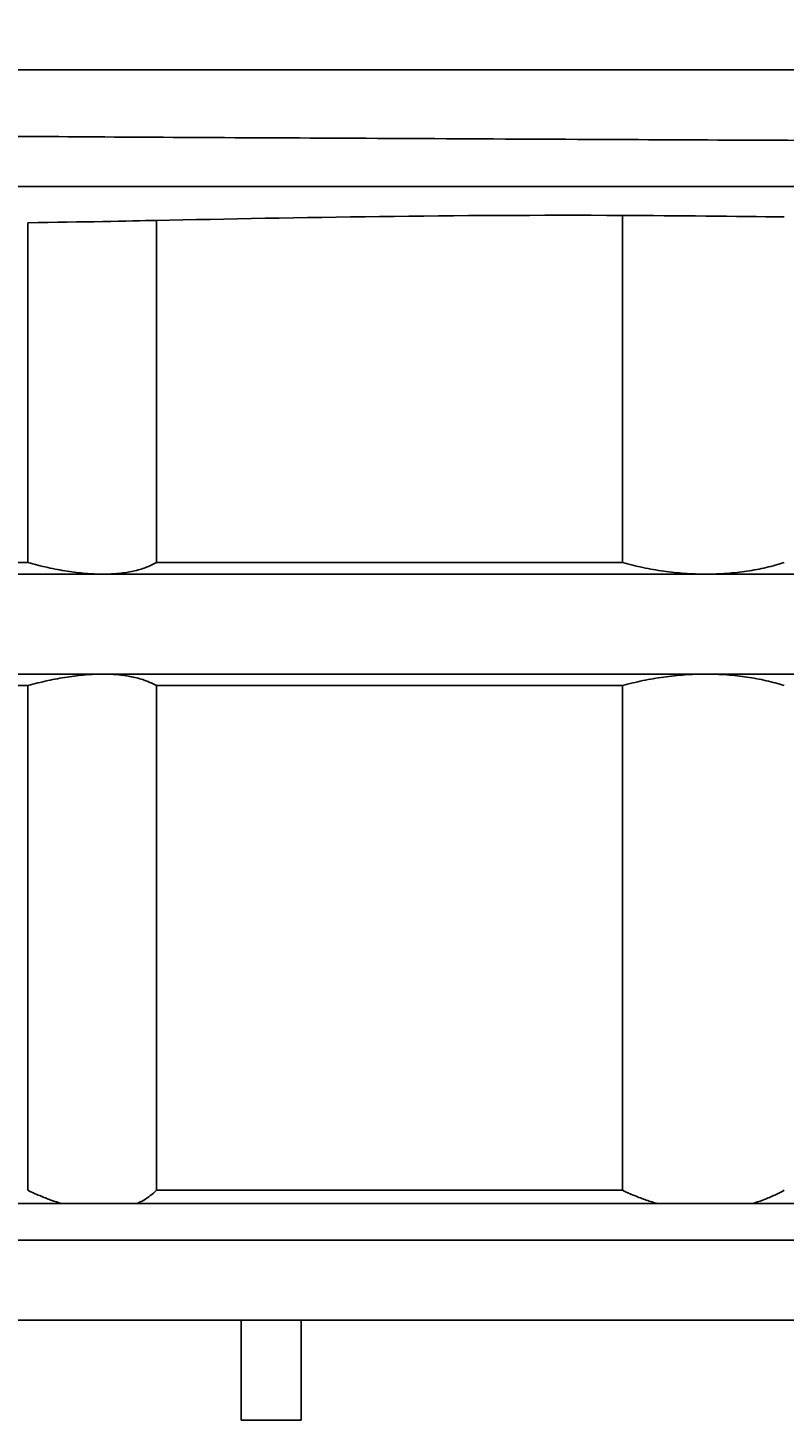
# Model space of a CAD drawing. Header units: millimetres. Extents: x 10970 to 13470, y -3153 to -1153.
# Tile 8 of 18: x 11451 to 11678, y -2250 to -1832. Entities that reach past the tile are written whole.
import ezdxf

# ---------------------------------------------------------------- set-up
doc = ezdxf.new("R2010")
doc.units = ezdxf.units.MM
doc.layers.add('標注線', color=7, linetype='Continuous')
doc.dimstyles.new('ISO-25', dxfattribs={"dimtxt": 2.5, "dimasz": 40, "dimexe": 30, "dimexo": 0.625, "dimtad": 1, "dimdec": 4, "dimdsep": 46, "dimlunit": 6, "dimtxsty": 'Standard', "dimcen": 2.5, "dimadec": 0, "dimazin": 0, "dimtfac": 1, "dimtdec": 4, "dimtmove": 0, "dimatfit": 3, "dimfxl": 1, "dimtolj": 1, "dimtzin": 0, "dimarcsym": 0})

# ---------------------------------------------------------------- blocks, each defined once
blk = doc.blocks.new('*D54')
at = {"layer": 'Defpoints', "color": 0}
for p in [(12093.12, -1773.94), (11321.12, -1854.89), (12093.12, -1854.89)]:
    blk.add_point(p, dxfattribs=at)
at = {"layer": '標注線', "color": 0, "lineweight": -2}
for p, q in [((11321.12, -1854.26), (11321.12, -1743.94)), ((12093.12, -1854.26), (12093.12, -1743.94)), ((11361.12, -1773.94), (12053.12, -1773.94))]:
    blk.add_line(p, q, dxfattribs=at)
at = {"layer": '標注線', "color": 0}
for points in [[(11361.12, -1767.27), (11361.12, -1780.6), (11321.12, -1773.94)], [(12053.12, -1780.6), (12053.12, -1767.27), (12093.12, -1773.94)]]:
    blk.add_solid(points, dxfattribs=at)
at = {"layer": '標注線', "color": 0, "insert": (11707.12, -1748.31), "char_height": 2.5, "attachment_point": 5}
blk.add_mtext('{{\\H20x;39}}', dxfattribs=at)

msp = doc.modelspace()

# ---------------------------------------------------------------- hatches: boundary and pattern name
at = {"linetype": 'Continuous'}
h = msp.add_hatch(dxfattribs=at)
h.set_pattern_fill('ANSI31', scale=100, angle=-90, style=0)
h.set_pattern_definition([(315, (1632.74, 9910.92), (224.5064, 224.5064), [])])
edge = h.paths.add_edge_path(flags=0)
edge.add_spline(control_points=[(12075.12912, -1876.10305), (12071.20328, -1877.24689), (12066.85449, -1878.30934), (12062.10959, -1879.29489)], knot_values=[0, 0, 0, 0, 1, 1, 1, 1], degree=3, periodic=0)
edge.add_line((12062.10959, -1879.29489), (12062.10959, -1878.25315))
edge.add_spline(control_points=[(12062.10954, -1878.26195), (12060.31156, -1877.22387), (12058.51359, -1876.18578), (12056.71561, -1875.14769)], knot_values=[0, 0, 0, 0, 1, 1, 1, 1], degree=3, periodic=0)
edge.add_line((12056.71561, -1875.14769), (12056.71561, -1872.5751))
edge.add_spline(control_points=[(12056.71561, -1872.5751), (12058.51091, -1871.53856), (12060.30622, -1870.50203), (12062.10152, -1869.46549)], knot_values=[0, 0, 0, 0, 1, 1, 1, 1], degree=3, periodic=0)
edge.add_line((12062.10152, -1869.46549), (12062.10152, -1868.25314))
edge.add_spline(control_points=[(12062.10202, -1868.26103), (12060.30655, -1867.22437), (12058.51108, -1866.18771), (12056.71561, -1865.15106)], knot_values=[0, 0, 0, 0, 1, 1, 1, 1], degree=3, periodic=0)
edge.add_line((12056.71561, -1865.15106), (12056.71561, -1862.56982))
edge.add_spline(control_points=[(12056.71561, -1862.56982), (12058.51561, -1861.53055), (12060.3156, -1860.49128), (12062.1156, -1859.45201)], knot_values=[0, 0, 0, 0, 1, 1, 1, 1], degree=3, periodic=0)
edge.add_line((12062.1156, -1859.45201), (12062.1156, -1858.24954))
edge.add_spline(control_points=[(12062.09513, -1858.25773), (12060.30195, -1857.2224), (12058.50878, -1856.18706), (12056.71561, -1855.15173)], knot_values=[0, 0, 0, 0, 1, 1, 1, 1], degree=3, periodic=0)
edge.add_line((12056.71561, -1855.15173), (12056.71561, -1852.56597))
edge.add_spline(control_points=[(12056.71561, -1852.56597), (12058.51082, -1851.52944), (12060.30603, -1850.49291), (12062.10125, -1849.45638)], knot_values=[0, 0, 0, 0, 1, 1, 1, 1], degree=3, periodic=0)
edge.add_line((12062.10125, -1849.45638), (12062.10125, -1848.24953))
edge.add_spline(control_points=[(12062.10461, -1848.25716), (12061.01481, -1847.62795), (12059.925, -1846.99874), (12058.8352, -1846.36954)], knot_values=[0, 0, 0, 0, 1, 1, 1, 1], degree=3, periodic=0)
edge.add_line((12058.8352, -1846.36954), (12060.71561, -1844.48913))
edge.add_line((12060.71561, -1844.48913), (12073.12912, -1844.48913))
edge.add_line((12073.12912, -1844.48913), (12075.12912, -1846.48913))
edge.add_line((12075.12912, -1846.48913), (12075.12912, -1876.10305))
edge = h.paths.add_edge_path(flags=0)
edge.add_line((11339.1021, -1846.48913), (11341.1021, -1844.48913))
edge.add_line((11341.1021, -1844.48913), (11352.17331, -1844.48913))
edge.add_spline(control_points=[(11352.17331, -1844.48913), (11353.23363, -1845.10132), (11354.29395, -1845.71351), (11355.35427, -1846.3257)], knot_values=[0, 0, 0, 0, 1, 1, 1, 1], degree=3, periodic=0)
edge.add_line((11355.36016, -1846.33368), (11357.51561, -1848.48913))
edge.add_line((11357.51561, -1848.48913), (11357.51561, -1850.1447))
edge.add_spline(control_points=[(11357.51561, -1850.1447), (11355.71849, -1851.18228), (11353.92136, -1852.21986), (11352.12424, -1853.25744)], knot_values=[0, 0, 0, 0, 1, 1, 1, 1], degree=3, periodic=0)
edge.add_line((11352.12096, -1853.24953), (11352.12096, -1854.44928))
edge.add_spline(control_points=[(11352.12096, -1854.44928), (11353.91918, -1855.48755), (11355.71739, -1856.52582), (11357.51561, -1857.56409)], knot_values=[0, 0, 0, 0, 1, 1, 1, 1], degree=3, periodic=0)
edge.add_line((11357.51561, -1857.56409), (11357.51561, -1860.15124))
edge.add_spline(control_points=[(11357.51561, -1860.15124), (11355.7205, -1861.1877), (11353.92538, -1862.22415), (11352.13027, -1863.2606)], knot_values=[0, 0, 0, 0, 1, 1, 1, 1], degree=3, periodic=0)
edge.add_line((11352.13029, -1863.25314), (11352.13029, -1864.46393))
edge.add_spline(control_points=[(11352.13029, -1864.46393), (11353.9254, -1865.50036), (11355.7205, -1866.5368), (11357.51561, -1867.57323)], knot_values=[0, 0, 0, 0, 1, 1, 1, 1], degree=3, periodic=0)
edge.add_line((11357.51561, -1867.57323), (11357.51561, -1870.15457))
edge.add_spline(control_points=[(11357.51561, -1870.15457), (11355.72324, -1871.18946), (11353.93086, -1872.22435), (11352.13849, -1873.25924)], knot_values=[0, 0, 0, 0, 1, 1, 1, 1], degree=3, periodic=0)
edge.add_line((11352.12645, -1873.25315), (11352.12645, -1874.46361))
edge.add_spline(control_points=[(11352.12645, -1874.46361), (11353.92284, -1875.50077), (11355.71922, -1876.53793), (11357.51561, -1877.57509)], knot_values=[0, 0, 0, 0, 1, 1, 1, 1], degree=3, periodic=0)
edge.add_line((11357.51561, -1877.57509), (11357.51561, -1879.48913))
edge.add_line((11357.51561, -1879.48913), (11350.11561, -1879.48913))
edge.add_line((11350.11561, -1879.48913), (11350.11561, -1885.98151))
edge.add_spline(control_points=[(11350.11561, -1885.98151), (11346.25758, -1885.34682), (11342.5847, -1884.63605), (11339.1021, -1883.84326)], knot_values=[0, 0, 0, 0, 1, 1, 1, 1], degree=3, periodic=0)
edge.add_line((11339.1021, -1883.84326), (11339.1021, -1846.48913))

# ---------------------------------------------------------------- linework, layer by layer
at = {"color": 7, "linetype": 'Continuous'}
for p, q in [((12060.71561, -1844.48913), (11605.6898, -1844.48913)), ((11580.66843, -1879.48913), (11357.51561, -1879.48913)), ((11629.25756, -1992.42502), (11629.25756, -1888.19859)), ((11450.65542, -1992.42502), (11450.65542, -1890.38842)), ((11489.24222, -1992.42502), (11489.24222, -1889.6943)), ((11414.1977, -1992.42502), (11450.65542, -1992.42502)), ((11489.24222, -1992.42502), (11629.25756, -1992.42502)), ((11473.16425, -1995.88912), (11403.63412, -1995.88912)), ((11654.22983, -1995.88912), (11473.16425, -1995.88912)), ((11753.42596, -1995.88912), (11654.22983, -1995.88912)), ((11473.16425, -2025.88912), (11403.63412, -2025.88912)), ((11654.22983, -2025.88912), (11473.16425, -2025.88912)), ((11753.42596, -2025.88912), (11654.22983, -2025.88912)), ((11414.1977, -2029.35322), (11450.65542, -2029.35322)), ((11450.65542, -2180.88912), (11450.65542, -2029.35322)), ((11489.24222, -2180.88912), (11489.24222, -2029.35322)), ((11489.24222, -2029.35322), (11629.25756, -2029.35322)), ((11629.25756, -2180.88912), (11629.25756, -2029.35322)), ((11629.25756, -2180.88912), (11489.24222, -2180.88912)), ((11460.82042, -2184.88912), (11410.8639, -2184.88912)), ((11483.37565, -2184.88912), (11460.82042, -2184.88912)), ((11639.81659, -2184.88912), (11483.37565, -2184.88912)), ((11668.16103, -2184.88912), (11639.81659, -2184.88912)), ((11739.43219, -2184.88912), (11668.16103, -2184.88912)), ((11333.11561, -2195.88912), (12031.00911, -2195.88912)), ((11329.11561, -2219.88912), (12034.47321, -2219.88912)), ((11514.66003, -2219.88912), (11514.66003, -2249.88912)), ((11532.72605, -2219.88912), (11532.72605, -2249.88912)), ((11514.66003, -2249.88912), (11532.26223, -2249.88912)), ((11532.72605, -2249.88912), (11532.26223, -2249.88912))]:
    msp.add_line(p, q, dxfattribs=at)
for points, knots in [([(11357.01607, -1844.48913), (11357.34487, -1844.48913), (11357.69029, -1844.48913), (11358.56076, -1844.48913), (11359.10193, -1844.48913), (11360.82215, -1844.48913), (11362.09782, -1844.48913), (11364.20363, -1844.48913), (11364.93763, -1844.48913), (11366.46983, -1844.48913), (11367.26702, -1844.48913), (11371.40554, -1844.48913), (11375.20512, -1844.48913), (11381.63396, -1844.48913), (11383.89875, -1844.48913), (11387.48073, -1844.48913), (11388.7044, -1844.48913), (11391.20765, -1844.48913), (11397.60809, -1844.48913), (11404.71957, -1844.48913), (11412.40584, -1844.48913), (11413.97191, -1844.48913), (11417.16085, -1844.48913), (11422.02111, -1844.48913), (11427.10982, -1844.48913), (11437.58899, -1844.48913), (11444.97653, -1844.48913), (11452.76869, -1844.48913)], [0, 0, 0, 0, 0.027653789, 0.027653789, 0.066547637, 0.066547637, 0.144335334, 0.144335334, 0.183229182, 0.183229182, 0.222123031, 0.222123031, 0.377698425, 0.377698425, 0.455486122, 0.455486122, 0.49437997, 0.49437997, 0.533273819, 0.688849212, 0.688849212, 0.727743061, 0.727743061, 0.766636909, 0.844424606, 0.844424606, 1, 1, 1, 1]), ([(11452.76425, -1844.48913), (11455.4056, -1844.48913), (11459.42925, -1844.48913), (11463.54544, -1844.48913), (11466.31019, -1844.48913), (11467.70316, -1844.48913), (11474.70964, -1844.48913), (11480.45501, -1844.48913), (11492.22493, -1844.48913), (11498.24987, -1844.48913), (11510.57727, -1844.48913), (11516.87963, -1844.48913), (11524.93175, -1844.48913), (11526.5509, -1844.48913), (11529.80669, -1844.48913), (11531.44357, -1844.48913), (11536.3718, -1844.48913), (11539.68358, -1844.48913), (11549.69755, -1844.48913), (11556.47825, -1844.48913), (11565.08572, -1844.48913), (11566.81434, -1844.48913), (11570.28145, -1844.48913), (11575.49715, -1844.48913), (11580.75787, -1844.48913), (11591.33946, -1844.48913), (11598.47398, -1844.48913), (11605.68982, -1844.48913)], [0, 0, 0, 0, 0.0625, 0.09375, 0.09375, 0.125, 0.125, 0.25, 0.25, 0.375, 0.375, 0.5, 0.5, 0.53125, 0.53125, 0.5625, 0.5625, 0.625, 0.625, 0.75, 0.75, 0.78125, 0.78125, 0.8125, 0.875, 0.875, 1, 1, 1, 1]), ([(11354.54953, -1863.46082), (11355.33492, -1863.49229), (11357.76812, -1863.56797), (11363.55474, -1863.66948), (11372.52716, -1863.79576), (11383.89632, -1863.94873), (11397.5956, -1864.09934), (11413.54616, -1864.22437), (11437.61909, -1864.37639), (11472.68314, -1864.6413), (11521.53983, -1864.89063), (11575.72059, -1865.15813), (11645.20854, -1865.5006), (11722.35045, -1865.82185), (11790.15513, -1866.14818), (11836.03849, -1866.35333), (11868.58208, -1866.50436), (11898.99605, -1866.67469), (11927.12135, -1866.83989), (11953.166, -1866.98036), (11976.87348, -1867.1185), (11998.06152, -1867.2919), (12016.51579, -1867.46253), (12032.03249, -1867.5994), (12043.45126, -1867.7231), (12051.52846, -1867.86421), (12055.78402, -1867.96833), (12057.66038, -1868.02242), (12058.10176, -1868.0359)], [0, 0, 0, 0, 0.019839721, 0.04942874, 0.078995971, 0.108589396, 0.138151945, 0.167747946, 0.197309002, 0.256412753, 0.315517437, 0.374622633, 0.433728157, 0.52816894, 0.599185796, 0.634725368, 0.670191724, 0.704009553, 0.737811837, 0.771602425, 0.805423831, 0.839201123, 0.873022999, 0.90681153, 0.940615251, 0.965972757, 0.991334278, 1, 1, 1, 1]), ([(12052.59584, -1879.48913), (12052.5686, -1879.48913), (12052.54131, -1879.48913), (12051.68506, -1879.48913), (12050.80224, -1879.48913), (12048.9279, -1879.48913), (12047.93835, -1879.48913), (12044.81471, -1879.48913), (12042.52514, -1879.48913), (12039.40315, -1879.48913), (12038.76574, -1879.48913), (12037.46479, -1879.48913), (12036.80135, -1879.48913), (12034.7746, -1879.48913), (12033.37399, -1879.48913), (12029.02402, -1879.48913), (12025.92619, -1879.48913), (12019.33561, -1879.48913), (12015.84333, -1879.48913), (12010.30845, -1879.48913), (12008.41735, -1879.48913), (12004.54749, -1879.48913), (12002.5681, -1879.48913), (11996.49714, -1879.48913), (11992.27293, -1879.48913), (11985.67048, -1879.48913), (11983.42527, -1879.48913), (11978.84544, -1879.48913), (11976.50913, -1879.48913), (11964.63943, -1879.48913), (11954.52035, -1879.48913), (11941.09592, -1879.48913), (11938.3715, -1879.48913), (11932.84789, -1879.48913), (11930.05417, -1879.48913), (11921.57795, -1879.48913), (11910.0231, -1879.48913), (11897.96349, -1879.48913), (11890.26665, -1879.48913), (11888.71865, -1879.48913), (11885.61005, -1879.48913), (11880.92905, -1879.48913), (11876.19382, -1879.48913), (11866.65107, -1879.48913), (11856.96346, -1879.48913), (11845.40927, -1879.48913), (11840.40341, -1879.48913), (11837.05413, -1879.48913), (11835.37286, -1879.48913), (11826.94922, -1879.48913), (11813.34737, -1879.48913), (11799.49982, -1879.48913), (11789.0215, -1879.48913), (11785.51326, -1879.48913), (11780.22753, -1879.48913), (11778.46161, -1879.48913), (11774.92797, -1879.48913), (11766.08567, -1879.48913), (11757.20227, -1879.48913), (11742.93634, -1879.48913), (11735.7772, -1879.48913), (11724.99922, -1879.48913), (11721.39719, -1879.48913), (11714.20129, -1879.48913), (11710.60594, -1879.48913), (11699.82768, -1879.48913), (11692.65252, -1879.48913), (11678.32293, -1879.48913), (11671.16746, -1879.48913), (11656.88168, -1879.48913), (11646.23097, -1879.48913), (11635.67599, -1879.48913), (11628.66055, -1879.48913), (11625.16286, -1879.48913), (11614.7053, -1879.48913), (11600.90017, -1879.48913), (11587.36899, -1879.48913), (11580.6723, -1879.48913)], [0, 0, 0, 0, 0.000588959, 0.000588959, 0.018435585, 0.018435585, 0.03628221, 0.03628221, 0.071975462, 0.071975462, 0.080898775, 0.080898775, 0.089822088, 0.089822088, 0.107668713, 0.107668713, 0.143361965, 0.143361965, 0.179055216, 0.179055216, 0.196901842, 0.196901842, 0.214748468, 0.214748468, 0.250441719, 0.250441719, 0.268288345, 0.268288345, 0.286134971, 0.286134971, 0.357521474, 0.357521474, 0.375368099, 0.375368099, 0.393214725, 0.393214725, 0.428907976, 0.464601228, 0.464601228, 0.473524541, 0.473524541, 0.482447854, 0.500294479, 0.500294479, 0.535987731, 0.553834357, 0.562757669, 0.562757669, 0.571680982, 0.571680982, 0.607374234, 0.643067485, 0.643067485, 0.660914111, 0.660914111, 0.669837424, 0.669837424, 0.678760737, 0.714453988, 0.714453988, 0.75014724, 0.75014724, 0.767993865, 0.767993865, 0.785840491, 0.785840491, 0.821533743, 0.821533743, 0.857226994, 0.857226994, 0.892920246, 0.910766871, 0.910766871, 0.928613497, 0.928613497, 0.964306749, 1, 1, 1, 1]), ([(11473.16425, -1995.88912), (11471.47457, -1995.88912), (11469.73343, -1995.81248), (11466.15321, -1995.51385), (11464.3141, -1995.29183), (11461.48299, -1994.85238), (11460.52719, -1994.68813), (11458.59126, -1994.32416), (11457.60921, -1994.12396), (11454.65375, -1993.47629), (11452.66406, -1992.98076), (11450.65542, -1992.42502)], [0, 0, 0, 0, 0.25, 0.25, 0.5, 0.5, 0.625, 0.625, 0.75, 0.75, 1, 1, 1, 1]), ([(11489.24222, -1992.42502), (11488.27406, -1992.98035), (11487.21352, -1993.47264), (11484.9065, -1994.32802), (11483.66004, -1994.69114), (11481.64531, -1995.13365), (11480.94951, -1995.2641), (11479.50785, -1995.48957), (11478.76032, -1995.58467), (11476.46291, -1995.81253), (11474.85318, -1995.88912), (11473.16425, -1995.88912)], [0, 0, 0, 0, 0.25, 0.25, 0.5, 0.5, 0.625, 0.625, 0.75, 0.75, 1, 1, 1, 1]), ([(11654.22983, -1995.88912), (11652.10647, -1995.88912), (11649.99114, -1995.81248), (11645.77571, -1995.51385), (11643.67562, -1995.29183), (11640.53665, -1994.85238), (11639.49219, -1994.68813), (11637.407, -1994.32416), (11636.36432, -1994.12396), (11633.27058, -1993.47629), (11631.24596, -1992.98076), (11629.25756, -1992.42502)], [0, 0, 0, 0, 0.25, 0.25, 0.5, 0.5, 0.625, 0.625, 0.75, 0.75, 1, 1, 1, 1]), ([(11677.74837, -1992.42502), (11675.99631, -1992.98035), (11674.19091, -1993.47264), (11670.47251, -1994.32802), (11668.55952, -1994.69114), (11665.60594, -1995.13365), (11664.60737, -1995.2641), (11662.58118, -1995.48957), (11661.55139, -1995.58467), (11658.44781, -1995.81253), (11656.35226, -1995.88912), (11654.22983, -1995.88912)], [0, 0, 0, 0, 0.25, 0.25, 0.5, 0.5, 0.625, 0.625, 0.75, 0.75, 1, 1, 1, 1]), ([(11473.16425, -2025.88912), (11471.47457, -2025.88912), (11469.73343, -2025.96575), (11466.15321, -2026.26438), (11464.3141, -2026.48641), (11461.48299, -2026.92585), (11460.52719, -2027.0901), (11458.59126, -2027.45408), (11457.60921, -2027.65427), (11454.65375, -2028.30195), (11452.66406, -2028.79748), (11450.65542, -2029.35322)], [0, 0, 0, 0, 0.25, 0.25, 0.5, 0.5, 0.625, 0.625, 0.75, 0.75, 1, 1, 1, 1]), ([(11489.24222, -2029.35322), (11488.27406, -2028.79789), (11487.21352, -2028.3056), (11484.9065, -2027.45021), (11483.66004, -2027.0871), (11481.64531, -2026.64458), (11480.94951, -2026.51414), (11479.50785, -2026.28867), (11478.76032, -2026.19357), (11476.46291, -2025.96571), (11474.85318, -2025.88912), (11473.16425, -2025.88912)], [0, 0, 0, 0, 0.25, 0.25, 0.5, 0.5, 0.625, 0.625, 0.75, 0.75, 1, 1, 1, 1]), ([(11654.22983, -2025.88912), (11652.10647, -2025.88912), (11649.99114, -2025.96575), (11645.77571, -2026.26438), (11643.67562, -2026.48641), (11640.53665, -2026.92585), (11639.49219, -2027.0901), (11637.407, -2027.45408), (11636.36432, -2027.65427), (11633.27058, -2028.30195), (11631.24596, -2028.79748), (11629.25756, -2029.35322)], [0, 0, 0, 0, 0.25, 0.25, 0.5, 0.5, 0.625, 0.625, 0.75, 0.75, 1, 1, 1, 1]), ([(11677.74837, -2029.35322), (11675.99631, -2028.79789), (11674.19091, -2028.3056), (11670.47251, -2027.45021), (11668.55952, -2027.0871), (11665.60594, -2026.64458), (11664.60737, -2026.51414), (11662.58118, -2026.28867), (11661.55139, -2026.19357), (11658.44781, -2025.96571), (11656.35226, -2025.88912), (11654.22983, -2025.88912)], [0, 0, 0, 0, 0.25, 0.25, 0.5, 0.5, 0.625, 0.625, 0.75, 0.75, 1, 1, 1, 1])]:
    msp.add_open_spline(points, degree=3, knots=knots, dxfattribs=at)
for points in [[(11629.25756, -1888.19646), (11578.8552, -1887.94773), (11531.7133, -1888.82465), (11489.24222, -1889.6933)], [(11677.74837, -1888.62802), (11663.38694, -1888.45757), (11645.54488, -1888.27683), (11629.25756, -1888.19646)], [(11489.24222, -1889.6933), (11481.30585, -1889.85562), (11467.10834, -1890.16957), (11450.65542, -1890.38717)], [(11460.82042, -2184.88912), (11459.77049, -2184.57287), (11457.61501, -2183.85823), (11454.23509, -2182.53502), (11451.86527, -2181.4689), (11450.65542, -2180.88912)], [(11489.24222, -2180.88912), (11488.65917, -2181.46837), (11487.43919, -2182.53418), (11485.47159, -2183.86233), (11484.08429, -2184.57429), (11483.37565, -2184.88912)], [(11639.81659, -2184.88912), (11638.67139, -2184.57287), (11636.35677, -2183.85823), (11632.84129, -2182.53502), (11630.45522, -2181.4689), (11629.25756, -2180.88912)], [(11677.74837, -2180.88912), (11676.69324, -2181.46837), (11674.5683, -2182.53418), (11671.36098, -2183.86233), (11669.22498, -2184.57429), (11668.16103, -2184.88912)]]:
    msp.add_open_spline(points, degree=3, dxfattribs=at)

# ---------------------------------------------------------------- dimensions: what is measured, and where the dimension line sits
at = {"layer": '標注線'}
dim = msp.add_linear_dim(base=(12093.11561, -1773.93622), p1=(11321.11561, -1854.88912), p2=(12093.11561, -1854.88912), text='{{\\H20x;39}}', dimstyle='ISO-25', override={"dimdec": 1, "dimdsep": 44, "dimlunit": 2, "dimtdec": 1, "dimtolj": 0, "dimtzin": 8}, dxfattribs=at)
dim.commit()
dim.dimension.update_dxf_attribs({"geometry": '*D54', "text_midpoint": (11707.11561, -1748.31122)})

doc.saveas('drawing.dxf')
